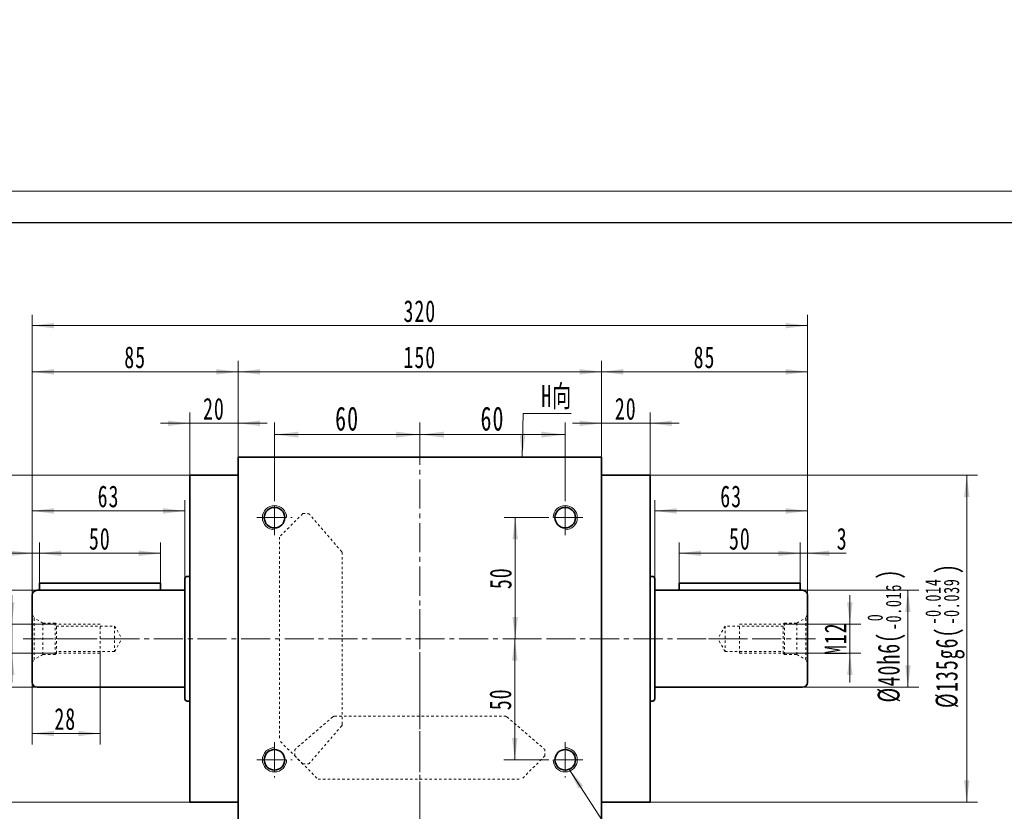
# Model space of a CAD drawing. Header units: millimetres. Extents: x 2861 to 3961, y -283 to 566.
# Tile 4 of 7: x 3066 to 3472, y 239 to 566. Entities that reach past the tile are written whole.
import ezdxf

# ---------------------------------------------------------------- set-up
doc = ezdxf.new("R2010")
doc.units = ezdxf.units.MM
for name, pattern in [('CENTER', [10.16, 6.35, -1.27, 1.27, -1.27]), ('点画线', [18, 12, -2, 2, -2]), ('虚线', [2, 1, -1])]:
    doc.linetypes.add(name, pattern=pattern)
doc.layers.get('0').update_dxf_attribs({"lineweight": 35})
for name, color, linetype, lineweight in [('3中心线层', 1, 'CENTER', 18), ('中心线层', 1, '点画线', 18), ('图框_外框线', 7, 'Continuous', 18), ('尺寸线层', 3, 'Continuous', 18), ('粗实线层', 7, 'Continuous', 35)]:
    doc.layers.add(name, color=color, linetype=linetype, lineweight=lineweight)
doc.styles.add('标准', font='txt', dxfattribs={"width": 0.667})
doc.dimstyles.new('a4-1-1.5', dxfattribs={"dimtxt": 4.5, "dimasz": 4.5, "dimexe": 2.25, "dimexo": 0, "dimgap": 0.75, "dimtad": 1, "dimdec": 3, "dimdsep": 46, "dimtxsty": '标准', "dimblk": '_CAXARROW', "dimcen": 0, "dimdle": 9, "dimazin": 2, "dimtfac": 0.707107, "dimtdec": 3, "dimtix": 1, "dimtmove": 2, "dimatfit": 3, "dimfxl": 0, "dimfrac": 2, "dimtolj": 1, "dimarcsym": 0})
doc.dimstyles.new('a4-1-3', dxfattribs={"dimtxt": 9, "dimasz": 9, "dimexe": 4.5, "dimexo": 0, "dimgap": 1.5, "dimtad": 1, "dimdec": 3, "dimdsep": 46, "dimtxsty": '标准', "dimblk": '_CAXARROW', "dimcen": 0, "dimdle": 12, "dimazin": 2, "dimtfac": 0.707107, "dimtdec": 3, "dimtix": 1, "dimtmove": 2, "dimatfit": 3, "dimfxl": 0, "dimfrac": 2, "dimtolj": 1, "dimtzin": 0, "dimarcsym": 0})

# ---------------------------------------------------------------- blocks, each defined once
blk = doc.blocks.new('*X2')
at = {"layer": '尺寸线层', "linetype": 'Continuous'}
for points in [[(3171.16, 394.92), (3181.06, 396.15), (3181.06, 393.68)], [(3231.16, 394.92), (3221.26, 396.15), (3221.26, 393.68)]]:
    blk.add_hatch(color=0, dxfattribs=at).paths.add_polyline_path(points, flags=0)
at = {"layer": '尺寸线层', "color": 0, "linetype": 'Continuous'}
for p, q in [((3171.16, 367.88), (3171.16, 399.87)), ((3231.16, 388.63), (3231.16, 399.87)), ((3171.16, 394.92), (3231.16, 394.92))]:
    blk.add_line(p, q, dxfattribs=at)
at = {"layer": '尺寸线层', "color": 0, "insert": (3201.16, 401.46), "char_height": 9.9, "width": 19.8, "attachment_point": 5, "line_spacing_factor": 1.15057, "style": '标准'}
blk.add_mtext('\\T1.1;60', dxfattribs=at)
blk = doc.blocks.new('_CAXARROW')
blk.add_hatch(color=0).paths.add_polyline_path([(0, 0), (-1, 0.125), (-1, -0.125)], flags=0)
blk = doc.blocks.new('*X3')
at = {"layer": '尺寸线层', "linetype": 'Continuous'}
for points in [[(3231.16, 394.92), (3241.06, 393.68), (3241.06, 396.15)], [(3291.16, 394.92), (3281.26, 393.68), (3281.26, 396.15)]]:
    blk.add_hatch(color=0, dxfattribs=at).paths.add_polyline_path(points, flags=0)
at = {"layer": '尺寸线层', "color": 0, "linetype": 'Continuous'}
for p, q in [((3231.16, 388.63), (3231.16, 399.87)), ((3291.16, 367.88), (3291.16, 399.87)), ((3291.16, 394.92), (3231.16, 394.92))]:
    blk.add_line(p, q, dxfattribs=at)
at = {"layer": '尺寸线层', "color": 0, "insert": (3261.16, 401.46), "char_height": 9.9, "width": 19.8, "attachment_point": 5, "line_spacing_factor": 1.15057, "style": '标准'}
blk.add_mtext('\\T1.1;60', dxfattribs=at)
blk = doc.blocks.new('*X4')
at = {"layer": '尺寸线层', "linetype": 'Continuous'}
for points in [[(3156.16, 420.85), (3165.16, 421.97), (3165.16, 419.72)], [(3306.16, 420.85), (3297.16, 421.97), (3297.16, 419.72)]]:
    blk.add_hatch(color=0, dxfattribs=at).paths.add_polyline_path(points, flags=0)
at = {"layer": '尺寸线层', "color": 0, "linetype": 'Continuous'}
for p, q in [((3156.16, 385.63), (3156.16, 425.35)), ((3306.16, 385.63), (3306.16, 425.35)), ((3156.16, 420.85), (3306.16, 420.85))]:
    blk.add_line(p, q, dxfattribs=at)
at = {"layer": '尺寸线层', "color": 0, "insert": (3231.16, 426.82), "char_height": 9, "width": 26.8287, "attachment_point": 5, "line_spacing_factor": 1.15057, "style": '标准'}
blk.add_mtext('\\T1.1;150', dxfattribs=at)
blk = doc.blocks.new('*X5')
at = {"layer": '尺寸线层', "linetype": 'Continuous'}
for points in [[(3136.16, 399.58), (3127.16, 398.45), (3127.16, 400.7)], [(3156.16, 399.58), (3165.16, 398.45), (3165.16, 400.7)]]:
    blk.add_hatch(color=0, dxfattribs=at).paths.add_polyline_path(points, flags=0)
at = {"layer": '尺寸线层', "color": 0, "linetype": 'Continuous'}
for p, q in [((3136.16, 378.13), (3136.16, 404.08)), ((3156.16, 385.63), (3156.16, 404.08)), ((3168.16, 399.58), (3124.16, 399.58))]:
    blk.add_line(p, q, dxfattribs=at)
at = {"layer": '尺寸线层', "color": 0, "insert": (3146.16, 405.53), "char_height": 9, "width": 18.0996, "attachment_point": 5, "line_spacing_factor": 1.15057, "style": '标准'}
blk.add_mtext('\\T1.1;20', dxfattribs=at)
blk = doc.blocks.new('*X6')
at = {"layer": '尺寸线层', "linetype": 'Continuous'}
for points in [[(3071.16, 420.85), (3080.16, 419.72), (3080.16, 421.97)], [(3156.16, 420.85), (3147.16, 419.72), (3147.16, 421.97)]]:
    blk.add_hatch(color=0, dxfattribs=at).paths.add_polyline_path(points, flags=0)
at = {"layer": '尺寸线层', "color": 0, "linetype": 'Continuous'}
for p, q in [((3071.16, 328.63), (3071.16, 425.35)), ((3156.16, 385.63), (3156.16, 425.35)), ((3156.16, 420.85), (3071.16, 420.85))]:
    blk.add_line(p, q, dxfattribs=at)
at = {"layer": '尺寸线层', "color": 0, "insert": (3113.66, 426.8), "char_height": 9, "width": 18.0447, "attachment_point": 5, "line_spacing_factor": 1.15057, "style": '标准'}
blk.add_mtext('\\T1.1;85', dxfattribs=at)
blk = doc.blocks.new('*X7')
at = {"layer": '尺寸线层', "linetype": 'Continuous'}
for points in [[(3306.16, 399.58), (3297.16, 400.7), (3297.16, 398.45)], [(3326.16, 399.58), (3335.16, 400.7), (3335.16, 398.45)]]:
    blk.add_hatch(color=0, dxfattribs=at).paths.add_polyline_path(points, flags=0)
at = {"layer": '尺寸线层', "color": 0, "linetype": 'Continuous'}
for p, q in [((3306.16, 385.63), (3306.16, 404.08)), ((3326.16, 378.13), (3326.16, 404.08)), ((3294.16, 399.58), (3338.16, 399.58))]:
    blk.add_line(p, q, dxfattribs=at)
at = {"layer": '尺寸线层', "color": 0, "insert": (3316.16, 405.53), "char_height": 9, "width": 18.0996, "attachment_point": 5, "line_spacing_factor": 1.15057, "style": '标准'}
blk.add_mtext('\\T1.1;20', dxfattribs=at)
blk = doc.blocks.new('*X8')
at = {"layer": '尺寸线层', "linetype": 'Continuous'}
for points in [[(3071.16, 439.91), (3080.16, 438.78), (3080.16, 441.03)], [(3391.16, 439.91), (3382.16, 438.78), (3382.16, 441.03)]]:
    blk.add_hatch(color=0, dxfattribs=at).paths.add_polyline_path(points, flags=0)
at = {"layer": '尺寸线层', "color": 0, "linetype": 'Continuous'}
for p, q in [((3071.16, 328.63), (3071.16, 444.41)), ((3391.16, 328.63), (3391.16, 444.41)), ((3391.16, 439.91), (3071.16, 439.91))]:
    blk.add_line(p, q, dxfattribs=at)
at = {"layer": '尺寸线层', "color": 0, "insert": (3231.16, 445.86), "char_height": 9, "width": 27.9451, "attachment_point": 5, "line_spacing_factor": 1.15057, "style": '标准'}
blk.add_mtext('\\T1.1;320', dxfattribs=at)
blk = doc.blocks.new('*X10')
at = {"layer": '尺寸线层', "color": 0, "char_height": 9, "attachment_point": 1, "rotation": 90, "line_spacing_factor": 1.15057, "style": '标准'}
for s, insert, width in [('\\T1.1;{\\H0.707107x;-0.014}', (3007.21, 316.46), 76.3599), ('\\T1.1;)', (3011.49, 337.36), 228.8779), ('\\T1.1;{\\H0.707107x;-0.039}', (3014.81, 316.46), 76.3599), ('\\T1.1;%%C135g6(', (3011.49, 282.02), 228.8779)]:
    blk.add_mtext(s, dxfattribs=dict(at, insert=insert, width=width))
blk = doc.blocks.new('*X9')
at = {"layer": '尺寸线层', "linetype": 'Continuous'}
for points in [[(3024.31, 378.13), (3025.43, 369.13), (3023.18, 369.13)], [(3024.31, 243.13), (3025.43, 252.13), (3023.18, 252.13)]]:
    blk.add_hatch(color=0, dxfattribs=at).paths.add_polyline_path(points, flags=0)
at = {"layer": '尺寸线层', "color": 0, "linetype": 'Continuous'}
for p, q in [((3136.16, 378.13), (3019.81, 378.13)), ((3024.31, 378.13), (3024.31, 243.13)), ((3136.16, 243.13), (3019.81, 243.13))]:
    blk.add_line(p, q, dxfattribs=at)
at = {"layer": '尺寸线层', "color": 0}
blk.add_blockref('*X10', (0, 0), dxfattribs=at)
blk = doc.blocks.new('*X11')
at = {"layer": '尺寸线层', "linetype": 'Continuous'}
for points in [[(3270.51, 360.63), (3271.64, 351.63), (3269.39, 351.63)], [(3270.51, 310.63), (3271.64, 319.63), (3269.39, 319.63)]]:
    blk.add_hatch(color=0, dxfattribs=at).paths.add_polyline_path(points, flags=0)
at = {"layer": '尺寸线层', "color": 0, "linetype": 'Continuous'}
for p, q in [((3283.91, 360.63), (3266.01, 360.63)), ((3270.51, 360.63), (3270.51, 310.63)), ((3279.32, 310.63), (3266.01, 310.63))]:
    blk.add_line(p, q, dxfattribs=at)
at = {"layer": '尺寸线层', "color": 0, "insert": (3264.56, 335.63), "char_height": 9, "width": 18, "attachment_point": 5, "rotation": 90, "line_spacing_factor": 1.15057, "style": '标准'}
blk.add_mtext('\\T1.1;50', dxfattribs=at)
blk = doc.blocks.new('*X12')
at = {"layer": '尺寸线层', "linetype": 'Continuous'}
for points in [[(3270.35, 310.63), (3271.48, 301.63), (3269.23, 301.63)], [(3270.35, 260.63), (3271.48, 269.63), (3269.23, 269.63)]]:
    blk.add_hatch(color=0, dxfattribs=at).paths.add_polyline_path(points, flags=0)
at = {"layer": '尺寸线层', "color": 0, "linetype": 'Continuous'}
for p, q in [((3277, 310.63), (3265.85, 310.63)), ((3270.35, 310.63), (3270.35, 260.63)), ((3283.91, 260.63), (3265.85, 260.63))]:
    blk.add_line(p, q, dxfattribs=at)
at = {"layer": '尺寸线层', "color": 0, "insert": (3264.41, 285.63), "char_height": 9, "width": 18, "attachment_point": 5, "rotation": 90, "line_spacing_factor": 1.15057, "style": '标准'}
blk.add_mtext('\\T1.1;50', dxfattribs=at)
blk = doc.blocks.new('*X14')
at = {"layer": '尺寸线层', "color": 0, "char_height": 9, "attachment_point": 1, "rotation": 90, "line_spacing_factor": 1.15057, "style": '标准'}
for s, insert, width in [('\\T1.1;{\\H0.707107x;-0.014}', (3439.81, 316.46), 76.3599), ('\\T1.1;)', (3444.09, 337.36), 228.8779), ('\\T1.1;{\\H0.707107x;-0.039}', (3447.41, 316.46), 76.3599), ('\\T1.1;%%C135g6(', (3444.09, 282.02), 228.8779)]:
    blk.add_mtext(s, dxfattribs=dict(at, insert=insert, width=width))
blk = doc.blocks.new('*X13')
at = {"layer": '尺寸线层', "linetype": 'Continuous'}
for points in [[(3456.91, 378.13), (3458.03, 369.13), (3455.78, 369.13)], [(3456.91, 243.13), (3458.03, 252.13), (3455.78, 252.13)]]:
    blk.add_hatch(color=0, dxfattribs=at).paths.add_polyline_path(points, flags=0)
at = {"layer": '尺寸线层', "color": 0, "linetype": 'Continuous'}
for p, q in [((3326.16, 378.13), (3461.41, 378.13)), ((3456.91, 378.13), (3456.91, 243.13)), ((3326.16, 243.13), (3461.41, 243.13))]:
    blk.add_line(p, q, dxfattribs=at)
at = {"layer": '尺寸线层', "color": 0}
blk.add_blockref('*X14', (0, 0), dxfattribs=at)
blk = doc.blocks.new('*X15')
at = {"layer": '尺寸线层', "linetype": 'Continuous'}
blk.add_hatch(color=0, dxfattribs=at).paths.add_polyline_path([(-43.43, 56.55), (-37.58, 49.61), (-39.47, 48.39)], flags=0)
at = {"layer": '尺寸线层', "color": 0, "linetype": 'Continuous'}
blk.add_line((-43.43, 56.55), (-6.72, 0), dxfattribs=at)
at = {"layer": '尺寸线层', "color": 0}
for p, q in [((0, 20.08), (80.2, 20.08)), ((0, 0), (0, 20.08)), ((-6.72, 0), (0, 0)), ((0, 0), (80.2, 0))]:
    blk.add_line(p, q, dxfattribs=at)
at = {"layer": '尺寸线层', "color": 0, "insert": (4.5, 1.8), "char_height": 9, "width": 150.9096, "attachment_point": 7, "line_spacing_factor": 1.15057, "style": '标准'}
blk.add_mtext('\\T1.1;4-M10x20\\P反面，H向孔位一致', dxfattribs=at)
blk = doc.blocks.new('*X16')
at = {"layer": '尺寸线层', "linetype": 'Continuous'}
blk.add_hatch(color=0, dxfattribs=at).paths.add_polyline_path([(-3.41, -17.97), (-4.33, -8.94), (-2.08, -8.99)], flags=0)
at = {"layer": '尺寸线层', "color": 0, "linetype": 'Continuous'}
blk.add_line((-3.41, -17.97), (-3, 0), dxfattribs=at)
at = {"layer": '尺寸线层', "color": 0}
for p, q in [((-3, 0), (0, 0)), ((0, 0), (16.77, 0)), ((0, 0), (0, 0))]:
    blk.add_line(p, q, dxfattribs=at)
at = {"layer": '尺寸线层', "color": 0, "insert": (4.5, 1.8), "char_height": 9, "width": 26.5093, "attachment_point": 7, "line_spacing_factor": 1.15057, "style": '标准'}
blk.add_mtext('\\T1.1;H向', dxfattribs=at)
blk = doc.blocks.new('M12螺纹中心孔_2_1')
at = {"layer": '中心线层', "linetype": '点画线', "lineweight": 18}
blk.add_line((40.79, 0), (-3.25, 0), dxfattribs=at)
at = {"layer": '粗实线层', "color": 6, "linetype": '虚线', "lineweight": 18}
for p, q in [((0, -9.9), (0, 9.9)), ((0, 9.9), (0.74, 8.61)), ((4.4, 6.5), (0.74, 8.61)), ((0.74, -8.61), (0.74, 8.61)), ((9.5, 6.5), (4.4, 6.5)), ((4.4, -6.5), (4.4, 6.5)), ((10, 6), (9.5, 6.5)), ((9.5, -6.5), (9.5, 6.5)), ((28, 6), (10, 6)), ((10, -6), (10, 6)), ((10, 5.25), (34, 5.25)), ((28, -6), (28, 6)), ((34, 5.25), (34, -5.25)), ((34, 5.25), (37.03, 0)), ((34, -5.25), (37.03, 0)), ((4.4, -6.5), (0.74, -8.61)), ((9.5, -6.5), (4.4, -6.5)), ((10, -6), (9.5, -6.5)), ((34, -5.25), (10, -5.25)), ((28, -6), (10, -6)), ((0, -9.9), (0.74, -8.61))]:
    blk.add_line(p, q, dxfattribs=at)
blk = doc.blocks.new('*X23')
at = {"layer": '尺寸线层', "linetype": 'Continuous'}
for points in [[(3062.71, 316.63), (3063.84, 325.63), (3061.59, 325.63)], [(3062.71, 304.63), (3063.84, 295.63), (3061.59, 295.63)]]:
    blk.add_hatch(color=0, dxfattribs=at).paths.add_polyline_path(points, flags=0)
at = {"layer": '尺寸线层', "color": 0, "linetype": 'Continuous'}
for p, q in [((3062.71, 328.63), (3062.71, 292.63)), ((3081.16, 316.63), (3058.21, 316.63)), ((3081.16, 304.63), (3058.21, 304.63))]:
    blk.add_line(p, q, dxfattribs=at)
at = {"layer": '尺寸线层', "color": 0, "insert": (3056.74, 310.63), "char_height": 9, "width": 31.9715, "attachment_point": 5, "rotation": 90, "line_spacing_factor": 1.15057, "style": '标准'}
blk.add_mtext('\\T1.1;M12', dxfattribs=at)
blk = doc.blocks.new('*X24')
at = {"layer": '尺寸线层', "linetype": 'Continuous'}
for points in [[(3071.16, 271.51), (3080.16, 272.63), (3080.16, 270.38)], [(3099.16, 271.51), (3090.16, 272.63), (3090.16, 270.38)]]:
    blk.add_hatch(color=0, dxfattribs=at).paths.add_polyline_path(points, flags=0)
at = {"layer": '尺寸线层', "color": 0, "linetype": 'Continuous'}
for p, q in [((3099.16, 304.63), (3099.16, 267.01)), ((3071.16, 297.63), (3071.16, 267.01)), ((3071.16, 271.51), (3099.16, 271.51))]:
    blk.add_line(p, q, dxfattribs=at)
at = {"layer": '尺寸线层', "color": 0, "insert": (3084.8, 277.46), "char_height": 9, "width": 18.1637, "attachment_point": 5, "line_spacing_factor": 1.15057, "style": '标准'}
blk.add_mtext('\\T1.1;28', dxfattribs=at)
blk = doc.blocks.new('*X25')
at = {"layer": '尺寸线层', "linetype": 'Continuous'}
for points in [[(3071.16, 345.92), (3062.16, 344.79), (3062.16, 347.04)], [(3074.16, 345.92), (3083.16, 344.79), (3083.16, 347.04)]]:
    blk.add_hatch(color=0, dxfattribs=at).paths.add_polyline_path(points, flags=0)
at = {"layer": '尺寸线层', "color": 0, "linetype": 'Continuous'}
for p, q in [((3071.16, 328.63), (3071.16, 350.42)), ((3074.16, 333.63), (3074.16, 350.42)), ((3086.16, 345.92), (3055.21, 345.92))]:
    blk.add_line(p, q, dxfattribs=at)
at = {"layer": '尺寸线层', "color": 0, "insert": (3056.83, 351.87), "char_height": 9, "width": 18, "attachment_point": 5, "line_spacing_factor": 1.15057, "style": '标准'}
blk.add_mtext('\\T1.1;3', dxfattribs=at)
blk = doc.blocks.new('*X26')
at = {"layer": '尺寸线层', "linetype": 'Continuous'}
for points in [[(3074.16, 345.92), (3083.16, 347.04), (3083.16, 344.79)], [(3124.16, 345.92), (3115.16, 347.04), (3115.16, 344.79)]]:
    blk.add_hatch(color=0, dxfattribs=at).paths.add_polyline_path(points, flags=0)
at = {"layer": '尺寸线层', "color": 0, "linetype": 'Continuous'}
for p, q in [((3074.16, 333.63), (3074.16, 350.42)), ((3124.16, 333.63), (3124.16, 350.42)), ((3074.16, 345.92), (3124.16, 345.92))]:
    blk.add_line(p, q, dxfattribs=at)
at = {"layer": '尺寸线层', "color": 0, "insert": (3099.06, 351.87), "char_height": 9, "width": 18, "attachment_point": 5, "line_spacing_factor": 1.15057, "style": '标准'}
blk.add_mtext('\\T1.1;50', dxfattribs=at)
blk = doc.blocks.new('*X27')
at = {"layer": '尺寸线层', "linetype": 'Continuous'}
for points in [[(3071.16, 363.41), (3080.16, 362.28), (3080.16, 364.53)], [(3134.16, 363.41), (3125.16, 362.28), (3125.16, 364.53)]]:
    blk.add_hatch(color=0, dxfattribs=at).paths.add_polyline_path(points, flags=0)
at = {"layer": '尺寸线层', "color": 0, "linetype": 'Continuous'}
for p, q in [((3071.16, 328.63), (3071.16, 367.91)), ((3134.16, 335.38), (3134.16, 367.91)), ((3134.16, 363.41), (3071.16, 363.41))]:
    blk.add_line(p, q, dxfattribs=at)
at = {"layer": '尺寸线层', "color": 0, "insert": (3102.66, 369.36), "char_height": 9, "width": 18, "attachment_point": 5, "line_spacing_factor": 1.15057, "style": '标准'}
blk.add_mtext('\\T1.1;63', dxfattribs=at)
blk = doc.blocks.new('*X29')
at = {"layer": '尺寸线层', "color": 0, "char_height": 9, "attachment_point": 1, "rotation": 90, "line_spacing_factor": 1.15057, "style": '标准'}
for s, insert, width in [('\\T1.1;)', (3033.28, 335.08), 210.6028), ('\\T1.1;{\\H0.707107x;-0.016}', (3036.6, 314.18), 76.3599), ('\\T1.1;{\\H0.707107x;0}', (3029, 317.86), 76.3599), ('\\T1.1;%%C40h6(', (3033.28, 284.31), 210.6028)]:
    blk.add_mtext(s, dxfattribs=dict(at, insert=insert, width=width))
blk = doc.blocks.new('*X28')
at = {"layer": '尺寸线层', "linetype": 'Continuous'}
for points in [[(3045.75, 330.63), (3046.88, 321.63), (3044.63, 321.63)], [(3045.75, 290.63), (3046.88, 299.63), (3044.63, 299.63)]]:
    blk.add_hatch(color=0, dxfattribs=at).paths.add_polyline_path(points, flags=0)
at = {"layer": '尺寸线层', "color": 0, "linetype": 'Continuous'}
for p, q in [((3073.16, 330.63), (3041.25, 330.63)), ((3045.75, 330.63), (3045.75, 290.63)), ((3073.16, 290.63), (3041.25, 290.63))]:
    blk.add_line(p, q, dxfattribs=at)
at = {"layer": '尺寸线层', "color": 0}
blk.add_blockref('*X29', (0, 0), dxfattribs=at)
blk = doc.blocks.new('*X30')
at = {"layer": '尺寸线层', "linetype": 'Continuous'}
for points in [[(3328.16, 363.41), (3337.16, 364.53), (3337.16, 362.28)], [(3391.16, 363.41), (3382.16, 364.53), (3382.16, 362.28)]]:
    blk.add_hatch(color=0, dxfattribs=at).paths.add_polyline_path(points, flags=0)
at = {"layer": '尺寸线层', "color": 0, "linetype": 'Continuous'}
for p, q in [((3328.16, 335.38), (3328.16, 367.91)), ((3391.16, 328.63), (3391.16, 367.91)), ((3328.16, 363.41), (3391.16, 363.41))]:
    blk.add_line(p, q, dxfattribs=at)
at = {"layer": '尺寸线层', "color": 0, "insert": (3359.66, 369.36), "char_height": 9, "width": 18, "attachment_point": 5, "line_spacing_factor": 1.15057, "style": '标准'}
blk.add_mtext('\\T1.1;63', dxfattribs=at)
blk = doc.blocks.new('*X31')
at = {"layer": '尺寸线层', "linetype": 'Continuous'}
for points in [[(3388.16, 345.92), (3379.16, 347.04), (3379.16, 344.79)], [(3391.16, 345.92), (3400.16, 347.04), (3400.16, 344.79)]]:
    blk.add_hatch(color=0, dxfattribs=at).paths.add_polyline_path(points, flags=0)
at = {"layer": '尺寸线层', "color": 0, "linetype": 'Continuous'}
for p, q in [((3388.16, 333.63), (3388.16, 350.42)), ((3391.16, 328.63), (3391.16, 350.42)), ((3376.16, 345.92), (3407.11, 345.92))]:
    blk.add_line(p, q, dxfattribs=at)
at = {"layer": '尺寸线层', "color": 0, "insert": (3405.49, 351.87), "char_height": 9, "width": 18, "attachment_point": 5, "line_spacing_factor": 1.15057, "style": '标准'}
blk.add_mtext('\\T1.1;3', dxfattribs=at)
blk = doc.blocks.new('*X32')
at = {"layer": '尺寸线层', "linetype": 'Continuous'}
for points in [[(3338.16, 345.92), (3347.16, 344.79), (3347.16, 347.04)], [(3388.16, 345.92), (3379.16, 344.79), (3379.16, 347.04)]]:
    blk.add_hatch(color=0, dxfattribs=at).paths.add_polyline_path(points, flags=0)
at = {"layer": '尺寸线层', "color": 0, "linetype": 'Continuous'}
for p, q in [((3338.16, 333.63), (3338.16, 350.42)), ((3388.16, 333.63), (3388.16, 350.42)), ((3388.16, 345.92), (3338.16, 345.92))]:
    blk.add_line(p, q, dxfattribs=at)
at = {"layer": '尺寸线层', "color": 0, "insert": (3363.26, 351.87), "char_height": 9, "width": 18, "attachment_point": 5, "line_spacing_factor": 1.15057, "style": '标准'}
blk.add_mtext('\\T1.1;50', dxfattribs=at)
blk = doc.blocks.new('*X34')
at = {"layer": '尺寸线层', "color": 0, "char_height": 9, "attachment_point": 1, "rotation": 90, "line_spacing_factor": 1.15057, "style": '标准'}
for s, insert, width in [('\\T1.1;)', (3420.15, 335.08), 210.6028), ('\\T1.1;{\\H0.707107x;-0.016}', (3423.46, 314.18), 76.3599), ('\\T1.1;{\\H0.707107x;0}', (3415.87, 317.86), 76.3599), ('\\T1.1;%%C40h6(', (3420.15, 284.31), 210.6028)]:
    blk.add_mtext(s, dxfattribs=dict(at, insert=insert, width=width))
blk = doc.blocks.new('*X33')
at = {"layer": '尺寸线层', "linetype": 'Continuous'}
for points in [[(3432.62, 330.63), (3433.75, 321.63), (3431.5, 321.63)], [(3432.62, 290.63), (3433.75, 299.63), (3431.5, 299.63)]]:
    blk.add_hatch(color=0, dxfattribs=at).paths.add_polyline_path(points, flags=0)
at = {"layer": '尺寸线层', "color": 0, "linetype": 'Continuous'}
for p, q in [((3389.16, 330.63), (3437.12, 330.63)), ((3432.62, 330.63), (3432.62, 290.63)), ((3389.16, 290.63), (3437.12, 290.63))]:
    blk.add_line(p, q, dxfattribs=at)
at = {"layer": '尺寸线层', "color": 0}
blk.add_blockref('*X34', (0, 0), dxfattribs=at)
blk = doc.blocks.new('*X35')
at = {"layer": '尺寸线层', "linetype": 'Continuous'}
for points in [[(3408.67, 316.63), (3409.79, 325.63), (3407.54, 325.63)], [(3408.67, 304.63), (3409.79, 295.63), (3407.54, 295.63)]]:
    blk.add_hatch(color=0, dxfattribs=at).paths.add_polyline_path(points, flags=0)
at = {"layer": '尺寸线层', "color": 0, "linetype": 'Continuous'}
for p, q in [((3408.67, 328.63), (3408.67, 292.63)), ((3381.16, 316.63), (3413.17, 316.63)), ((3381.16, 304.63), (3413.17, 304.63))]:
    blk.add_line(p, q, dxfattribs=at)
at = {"layer": '尺寸线层', "color": 0, "insert": (3402.69, 310.63), "char_height": 9, "width": 31.9715, "attachment_point": 5, "rotation": 90, "line_spacing_factor": 1.15057, "style": '标准'}
blk.add_mtext('\\T1.1;M12', dxfattribs=at)
blk = doc.blocks.new('*X36')
at = {"layer": '尺寸线层', "linetype": 'Continuous'}
for points in [[(3306.16, 420.85), (3315.16, 421.97), (3315.16, 419.72)], [(3391.16, 420.85), (3382.16, 421.97), (3382.16, 419.72)]]:
    blk.add_hatch(color=0, dxfattribs=at).paths.add_polyline_path(points, flags=0)
at = {"layer": '尺寸线层', "color": 0, "linetype": 'Continuous'}
for p, q in [((3306.16, 385.63), (3306.16, 425.35)), ((3391.16, 328.63), (3391.16, 425.35)), ((3306.16, 420.85), (3391.16, 420.85))]:
    blk.add_line(p, q, dxfattribs=at)
at = {"layer": '尺寸线层', "color": 0, "insert": (3348.66, 426.8), "char_height": 9, "width": 18.0447, "attachment_point": 5, "line_spacing_factor": 1.15057, "style": '标准'}
blk.add_mtext('\\T1.1;85', dxfattribs=at)

msp = doc.modelspace()

# ---------------------------------------------------------------- linework, layer by layer
at = {"color": 6, "linetype": '虚线', "lineweight": 18}
for p, q in [((3182.81, 362.2831), (3173.16, 352.6331)), ((3182.81, 362.2831), (3184.9349, 362.2831)), ((3198.9085, 346.5529), (3185.6934, 361.9347)), ((3173.16, 352.6331), (3173.16, 268.6331)), ((3199.15, 275.3649), (3199.15, 345.9012)), ((3195.2401, 278.3816), (3179.8583, 265.1665)), ((3195.8918, 278.6231), (3266.4282, 278.6231)), ((3267.0798, 278.3816), (3282.4616, 265.1665)), ((3198.9085, 274.7132), (3185.6934, 259.3314)), ((3182.81, 258.9831), (3173.16, 268.6331)), ((3179.51, 262.2831), (3179.51, 264.408)), ((3282.81, 262.2831), (3282.81, 264.408)), ((3179.51, 262.2831), (3189.16, 252.6331)), ((3282.81, 262.2831), (3273.16, 252.6331)), ((3182.81, 258.9831), (3184.9349, 258.9831)), ((3189.16, 252.6331), (3273.16, 252.6331))]:
    msp.add_line(p, q, dxfattribs=at)
for centre, start, end in [((3184.9349, 361.2831), 40.667, 90), ((3198.15, 345.9012), 0, 40.667), ((3195.8918, 277.6231), 90, 130.667), ((3266.4282, 277.6231), 49.333, 90), ((3198.15, 275.3649), 319.333, 360), ((3180.51, 264.408), 130.667, 180), ((3281.81, 264.408), 0, 49.333), ((3184.9349, 259.9831), 270, 319.333)]:
    msp.add_arc(centre, 1, start, end, dxfattribs=at)
at = {"layer": '3中心线层'}
msp.add_line((3231.16, 322.8212), (3231.16, 39.8138), dxfattribs=at)
at = {"layer": '中心线层'}
for p, q in [((3231.16, 58.4124), (3231.16, 388.6331)), ((3171.16, 353.3831), (3171.16, 367.8831)), ((3291.16, 353.3831), (3291.16, 367.8831)), ((3163.91, 360.6331), (3178.41, 360.6331)), ((3298.41, 360.6331), (3283.91, 360.6331)), ((3067.3914, 310.6331), (3365.3194, 310.6331)), ((3171.16, 267.8831), (3171.16, 253.3831)), ((3291.16, 267.8831), (3291.16, 253.3831)), ((3163.91, 260.6331), (3178.41, 260.6331)), ((3298.41, 260.6331), (3283.91, 260.6331))]:
    msp.add_line(p, q, dxfattribs=at)
at = {"layer": '图框_外框线', "color": 3}
msp.add_lwpolyline([(2860.6588, -282.6473), (3960.9738, -282.6473), (3960.9738, 495.4325), (2860.6588, 495.4325)], close=True, dxfattribs=at)
at = {"layer": '图框_外框线', "color": 3, "lineweight": 25}
msp.add_lwpolyline([(2926.1538, -269.5483), (3947.8748, -269.5483), (3947.8748, 482.3335), (2926.1538, 482.3335)], close=True, dxfattribs=at)
at = {"layer": '粗实线层'}
for p, q in [((3156.16, 385.6331), (3306.16, 385.6331)), ((3156.16, 235.6331), (3156.16, 385.6331)), ((3306.16, 235.6331), (3306.16, 385.6331)), ((3156.16, 378.1331), (3136.16, 378.1331)), ((3136.16, 243.1331), (3136.16, 378.1331)), ((3306.16, 378.1331), (3326.16, 378.1331)), ((3326.16, 243.1331), (3326.16, 378.1331)), ((3074.16, 330.6331), (3074.16, 333.6331)), ((3074.16, 333.6331), (3124.16, 333.6331)), ((3124.16, 333.6331), (3124.16, 330.6331)), ((3134.16, 335.3831), (3134.16, 285.8831)), ((3136.16, 336.3831), (3135.16, 336.3831)), ((3326.16, 336.3831), (3327.16, 336.3831)), ((3328.16, 335.3831), (3328.16, 285.8831)), ((3388.16, 333.6331), (3338.16, 333.6331)), ((3338.16, 333.6331), (3338.16, 330.6331)), ((3388.16, 330.6331), (3388.16, 333.6331)), ((3134.16, 330.6331), (3073.16, 330.6331)), ((3328.16, 330.6331), (3389.16, 330.6331)), ((3071.16, 328.6331), (3071.16, 292.6331)), ((3391.16, 328.6331), (3391.16, 292.6331)), ((3073.16, 290.6331), (3134.16, 290.6331)), ((3389.16, 290.6331), (3328.16, 290.6331)), ((3136.16, 284.8831), (3135.16, 284.8831)), ((3326.16, 284.8831), (3327.16, 284.8831)), ((3156.16, 243.1331), (3136.16, 243.1331)), ((3306.16, 243.1331), (3326.16, 243.1331))]:
    msp.add_line(p, q, dxfattribs=at)
for centre in [(3171.16, 360.6331), (3291.16, 360.6331), (3171.16, 260.6331), (3291.16, 260.6331)]:
    msp.add_circle(centre, 4.25, dxfattribs=at)
at = {"layer": '粗实线层', "lineweight": 18}
for centre, start, end in [((3171.16, 360.6331), 0, 270), ((3291.16, 360.6331), 270, 180), ((3171.16, 260.6331), 90, 0), ((3291.16, 260.6331), 180, 90)]:
    msp.add_arc(centre, 5, start, end, dxfattribs=at)
at = {"layer": '粗实线层'}
for centre, radius, start, end in [((3135.16, 335.3831), 1, 90, 180), ((3327.16, 335.3831), 1, 360, 90), ((3073.16, 328.6331), 2, 90, 180), ((3389.16, 328.6331), 2, 0, 90), ((3073.16, 292.6331), 2, 180, 270), ((3389.16, 292.6331), 2, 270, 360), ((3135.16, 285.8831), 1, 180, 270), ((3327.16, 285.8831), 1, 270, 0)]:
    msp.add_arc(centre, radius, start, end, dxfattribs=at)

# ---------------------------------------------------------------- block references
at = {"layer": '尺寸线层'}
for name, p in [('*X16', (3276.781, 403.5985)), ('*X15', (3336.1138, 200.3883))]:
    msp.add_blockref(name, p, dxfattribs=at)
at = {"layer": '粗实线层'}
msp.add_blockref('M12螺纹中心孔_2_1', (3071.16, 310.6331), dxfattribs=at)
at = {"layer": '粗实线层', "xscale": -0.9999999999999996, "rotation": 360}
msp.add_blockref('M12螺纹中心孔_2_1', (3391.16, 310.6331), dxfattribs=at)

# ---------------------------------------------------------------- dimensions: what is measured, and where the dimension line sits
at = {"layer": '尺寸线层'}
for base, p1, p2, text, picture, middle in [((3024.3087, 243.1331), (3136.16, 378.1331), (3136.16, 243.1331), '\\A1;%%C135g6({\\H0.707107x;\\S-0.014^ -0.039;})', '*X9', (3014.4092, 310.6331)), ((3456.9052, 243.1331), (3326.16, 378.1331), (3326.16, 243.1331), '\\A1;%%C135g6({\\H0.707107x;\\S-0.014^ -0.039;})', '*X13', (3447.0057, 310.6331)), ((3045.7533, 290.6331), (3073.16, 330.6331), (3073.16, 290.6331), '\\A1;%%C40h6({\\H0.707107x;\\S 0^ -0.016;})', '*X28', (3036.0955, 310.6331)), ((3432.6204, 290.6331), (3389.16, 330.6331), (3389.16, 290.6331), '\\A1;%%C40h6({\\H0.707107x;\\S 0^ -0.016;})', '*X33', (3422.9626, 310.6331))]:
    dim = msp.add_linear_dim(base=base, p1=p1, p2=p2, angle=270, text=text, dimstyle='a4-1-3', override={"dimpost": '%%C<>', "dimsah": 1, "dimtfill": 1, "dimtolj": 0, "dimtzin": 0}, dxfattribs=at)
    dim.commit()
    dim.dimension.update_dxf_attribs({"geometry": picture, "text_midpoint": middle})
for base, p1, p2, dimstyle, override, picture, middle in [((3071.16, 439.9055), (3391.16, 328.6331), (3071.16, 328.6331), 'a4-1-3', {"dimsah": 1, "dimtfill": 1, "dimtzin": 0}, '*X8', (3231.16, 445.8552)), ((3071.16, 420.847), (3156.16, 385.6331), (3071.16, 328.6331), 'a4-1-3', {"dimsah": 1, "dimtfill": 1, "dimtzin": 0}, '*X6', (3113.66, 426.7967)), ((3306.16, 420.847), (3156.16, 385.6331), (3306.16, 385.6331), 'a4-1-3', {"dimsah": 1, "dimtfill": 1, "dimtzin": 0}, '*X4', (3231.16, 426.8218)), ((3391.16, 420.847), (3306.16, 385.6331), (3391.16, 328.6331), 'a4-1-3', {"dimsah": 1, "dimtfill": 1, "dimtzin": 0}, '*X36', (3348.66, 426.7967)), ((3136.16, 399.5779), (3156.16, 385.6331), (3136.16, 378.1331), 'a4-1-3', {"dimsah": 1, "dimtfill": 1, "dimtzin": 0}, '*X5', (3146.16, 405.5277)), ((3326.16, 399.5779), (3306.16, 385.6331), (3326.16, 378.1331), 'a4-1-3', {"dimsah": 1, "dimtfill": 1, "dimtzin": 0}, '*X7', (3316.16, 405.5277)), ((3231.16, 394.9168), (3171.16, 367.8831), (3231.16, 388.6331), 'a4-1-1.5', {"dimsah": 1, "dimtfill": 1, "dimtzin": 8}, '*X2', (3201.16, 401.4632)), ((3231.16, 394.9168), (3291.16, 367.8831), (3231.16, 388.6331), 'a4-1-1.5', {"dimsah": 1, "dimtfill": 1, "dimtzin": 8}, '*X3', (3261.16, 401.4632)), ((3071.16, 363.4086), (3134.16, 335.3831), (3071.16, 328.6331), 'a4-1-3', {"dimsah": 1, "dimtfill": 1, "dimtzin": 0}, '*X27', (3102.66, 369.3583)), ((3391.16, 363.4086), (3328.16, 335.3831), (3391.16, 328.6331), 'a4-1-3', {"dimsah": 1, "dimtfill": 1, "dimtzin": 0}, '*X30', (3359.66, 369.3583))]:
    dim = msp.add_linear_dim(base=base, p1=p1, p2=p2, dimstyle=dimstyle, override=override, dxfattribs=at)
    dim.commit()
    dim.dimension.update_dxf_attribs({"geometry": picture, "text_midpoint": middle})
for base, p1, p2, picture, middle in [((3071.16, 345.9158), (3074.16, 333.6331), (3071.16, 328.6331), '*X25', (3056.8335, 351.8656)), ((3124.16, 345.9158), (3074.16, 333.6331), (3124.16, 333.6331), '*X26', (3099.0556, 351.8656)), ((3338.16, 345.9158), (3388.16, 333.6331), (3338.16, 333.6331), '*X32', (3363.2644, 351.8656)), ((3391.16, 345.9158), (3388.16, 333.6331), (3391.16, 328.6331), '*X31', (3405.4865, 351.8656)), ((3099.16, 271.5095), (3071.16, 297.6331), (3099.16, 304.6331), '*X24', (3084.7953, 277.4592))]:
    dim = msp.add_linear_dim(base=base, p1=p1, p2=p2, dimstyle='a4-1-3', override={"dimsah": 1, "dimtfill": 1, "dimtzin": 0}, dxfattribs=at)
    dim.commit()
    dim.dimension.update_dxf_attribs({"geometry": picture, "text_midpoint": middle, "dimtype": 160})
for base, p1, p2, override, picture, middle in [((3270.5108, 310.6331), (3283.91, 360.6331), (3279.3218, 310.6331), {"dimsah": 1, "dimtfill": 1, "dimtzin": 0}, '*X11', (3264.5611, 335.6331)), ((3062.7109, 304.6331), (3081.16, 316.6331), (3081.16, 304.6331), {"dimpost": 'M<>', "dimsah": 1, "dimtfill": 1, "dimtzin": 0}, '*X23', (3056.736, 310.6331)), ((3408.6697, 304.6331), (3381.16, 316.6331), (3381.16, 304.6331), {"dimpost": 'M<>', "dimsah": 1, "dimtfill": 1, "dimtzin": 0}, '*X35', (3402.6948, 310.6331)), ((3270.3549, 260.6331), (3276.9988, 310.6331), (3283.91, 260.6331), {"dimsah": 1, "dimtfill": 1, "dimtzin": 0}, '*X12', (3264.4052, 285.6331))]:
    dim = msp.add_linear_dim(base=base, p1=p1, p2=p2, angle=270, dimstyle='a4-1-3', override=override, dxfattribs=at)
    dim.commit()
    dim.dimension.update_dxf_attribs({"geometry": picture, "text_midpoint": middle})

doc.saveas('drawing.dxf')
